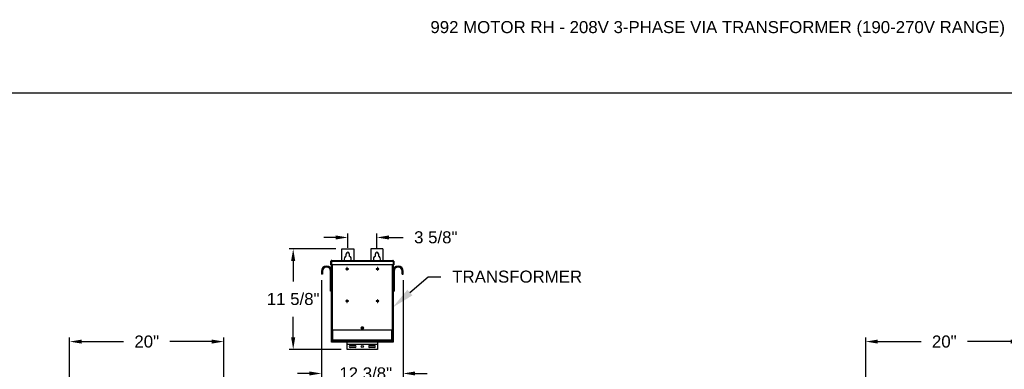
# Model space of a CAD drawing. Header units: inches. Extents: x 170 to 312, y 215 to 248.
# Tile 205 of 256: x 224.04 to 231.71, y 225.34 to 228.06. Entities that reach past the tile are written whole.
import ezdxf
from ezdxf import colors
from ezdxf.entities.mleader import LeaderData, LeaderLine
from ezdxf.math import Vec2, Vec3

# ---------------------------------------------------------------- set-up
doc = ezdxf.new("R2010")
doc.units = ezdxf.units.IN
doc.header["$LTSCALE"] = 0.25
doc.header["$MEASUREMENT"] = 0
doc.layers.add('208V 1-PHASE 60HZ VIA TRANSFORMER (190-207 RANGE)', color=4, linetype='Continuous')
doc.layers.add('ANNOTATIONS', color=1, linetype='Continuous')
doc.styles.add('ARIAL', font='arial.ttf', dxfattribs={"height": 0.09375})
doc.dimstyles.new('STANDARD$0', dxfattribs={"dimtxt": 0.09375, "dimasz": 0.09375, "dimexe": 0.03125, "dimexo": 0.046875, "dimgap": 0.09, "dimtad": 0, "dimtih": 1, "dimtoh": 1, "dimdec": 4, "dimzin": 0, "dimdsep": 46, "dimtxsty": 'ARIAL', "dimcen": 0.09, "dimadec": 0, "dimazin": 0, "dimtfac": 1, "dimtdec": 4, "dimtofl": 0, "dimtmove": 0, "dimatfit": 1, "dimfxl": 1, "dimtolj": 1, "dimtzin": 0, "dimarcsym": 0})

# ---------------------------------------------------------------- blocks, each defined once
blk = doc.blocks.new('*D172')
at = {"layer": 'ANNOTATIONS', "color": 0, "lineweight": -2, "transparency": 16777216}
for p, q in [((224.426, 224.9786), (224.426, 225.5863)), ((224.5197, 225.555), (224.8452, 225.555)), ((225.5329, 225.555), (225.2074, 225.555)), ((225.6266, 223.5854), (225.6266, 225.5863))]:
    blk.add_line(p, q, dxfattribs=at)
at = {"layer": 'ANNOTATIONS', "color": 0, "transparency": 16777216}
for points in [[(224.5197, 225.5706), (224.5197, 225.5394), (224.426, 225.555)], [(225.5329, 225.5706), (225.5329, 225.5394), (225.6266, 225.555)]]:
    blk.add_solid(points, dxfattribs=at)
at = {"layer": 'defpoints', "color": 0, "transparency": 16777216}
for p in [(224.426, 225.555), (224.426, 224.9318), (225.6266, 223.5385)]:
    blk.add_point(p, dxfattribs=at)
at = {"layer": 'ANNOTATIONS', "color": 0, "transparency": 16777216, "insert": (225.0263, 225.555), "char_height": 0.09375, "attachment_point": 5, "style": 'ARIAL'}
blk.add_mtext('\\A1;20"', dxfattribs=at)
blk = doc.blocks.new('*D186')
at = {"layer": 'ANNOTATIONS', "color": 0, "lineweight": -2, "transparency": 16777216}
for p, q in [((230.6266, 223.5854), (230.6266, 225.5863)), ((230.7204, 225.555), (231.0572, 225.555)), ((231.7563, 225.555), (231.4194, 225.555)), ((231.85, 225.0117), (231.85, 225.5863))]:
    blk.add_line(p, q, dxfattribs=at)
at = {"layer": 'ANNOTATIONS', "color": 0, "transparency": 16777216}
for points in [[(230.7204, 225.5706), (230.7204, 225.5394), (230.6266, 225.555)], [(231.7563, 225.5706), (231.7563, 225.5394), (231.85, 225.555)]]:
    blk.add_solid(points, dxfattribs=at)
at = {"layer": 'defpoints', "color": 0, "transparency": 16777216}
for p in [(231.85, 225.555), (231.85, 224.9648), (230.6266, 223.5385)]:
    blk.add_point(p, dxfattribs=at)
at = {"layer": 'ANNOTATIONS', "color": 0, "transparency": 16777216, "insert": (231.2383, 225.555), "char_height": 0.09375, "attachment_point": 5, "style": 'ARIAL'}
blk.add_mtext('\\A1;20"', dxfattribs=at)
blk = doc.blocks.new('*D194')
at = {"layer": 'ANNOTATIONS', "color": 0, "lineweight": -2, "transparency": 16777216}
for p, q in [((226.4986, 226.278), (226.1357, 226.278)), ((226.167, 226.1843), (226.167, 226.0242)), ((226.167, 225.5872), (226.167, 225.7473)), ((226.5416, 225.4934), (226.1357, 225.4934))]:
    blk.add_line(p, q, dxfattribs=at)
at = {"layer": 'ANNOTATIONS', "color": 0, "transparency": 16777216}
for points in [[(226.1513, 226.1843), (226.1826, 226.1843), (226.167, 226.278)], [(226.1513, 225.5872), (226.1826, 225.5872), (226.167, 225.4934)]]:
    blk.add_solid(points, dxfattribs=at)
at = {"layer": 'defpoints', "color": 0, "transparency": 16777216}
for p in [(226.5455, 226.278), (226.167, 225.4934), (226.5884, 225.4934)]:
    blk.add_point(p, dxfattribs=at)
at = {"layer": 'ANNOTATIONS', "color": 0, "transparency": 16777216, "insert": (226.167, 225.9342), "char_height": 0.09375, "attachment_point": 2, "style": 'ARIAL'}
blk.add_mtext('\\A1;11 5/8"', dxfattribs=at)
blk = doc.blocks.new('*D195')
at = {"layer": 'ANNOTATIONS', "color": 0, "lineweight": -2, "transparency": 16777216}
for p, q in [((226.5923, 226.2859), (226.5923, 226.3976)), ((226.8189, 226.2859), (226.8189, 226.3976)), ((226.4986, 226.3663), (226.4048, 226.3663)), ((226.9127, 226.3663), (227.0246, 226.3663))]:
    blk.add_line(p, q, dxfattribs=at)
at = {"layer": 'ANNOTATIONS', "color": 0, "transparency": 16777216}
for points in [[(226.4986, 226.382), (226.4986, 226.3507), (226.5923, 226.3663)], [(226.9127, 226.382), (226.9127, 226.3507), (226.8189, 226.3663)]]:
    blk.add_solid(points, dxfattribs=at)
at = {"layer": 'defpoints', "color": 0, "transparency": 16777216}
for p in [(226.8189, 226.3663), (226.5923, 226.239), (226.8189, 226.239)]:
    blk.add_point(p, dxfattribs=at)
at = {"layer": 'ANNOTATIONS', "color": 0, "transparency": 16777216, "insert": (227.2777, 226.4148), "char_height": 0.09375, "attachment_point": 2, "style": 'ARIAL'}
blk.add_mtext('\\A1;3 5/8"', dxfattribs=at)
blk = doc.blocks.new('*D196')
at = {"layer": 'ANNOTATIONS', "color": 0, "lineweight": -2, "transparency": 16777216}
for p, q in [((226.3879, 226.034), (226.3879, 225.2754)), ((227.0234, 226.034), (227.0234, 225.2754)), ((226.2941, 225.3067), (226.2004, 225.3067)), ((227.1171, 225.3067), (227.2109, 225.3067))]:
    blk.add_line(p, q, dxfattribs=at)
at = {"layer": 'ANNOTATIONS', "color": 0, "transparency": 16777216}
for points in [[(226.2941, 225.3223), (226.2941, 225.2911), (226.3879, 225.3067)], [(227.1171, 225.3223), (227.1171, 225.2911), (227.0234, 225.3067)]]:
    blk.add_solid(points, dxfattribs=at)
at = {"layer": 'defpoints', "color": 0, "transparency": 16777216}
for p in [(226.3879, 226.0809), (227.0234, 226.0809), (227.0234, 225.3067)]:
    blk.add_point(p, dxfattribs=at)
at = {"layer": 'ANNOTATIONS', "color": 0, "transparency": 16777216, "insert": (226.7318, 225.3067), "char_height": 0.09375, "attachment_point": 5, "style": 'ARIAL'}
blk.add_mtext('\\A1;12 3/8"', dxfattribs=at)

msp = doc.modelspace()

# ---------------------------------------------------------------- linework, layer by layer
at = {"layer": '208V 1-PHASE 60HZ VIA TRANSFORMER (190-207 RANGE)'}
for p, q in [((226.54547, 226.27805), (226.63922, 226.27805)), ((226.54547, 226.18729), (226.54547, 226.27805)), ((226.58063, 226.22072), (226.58063, 226.23899)), ((226.60407, 226.23899), (226.60407, 226.22072)), ((226.63922, 226.27805), (226.63922, 226.18729)), ((226.86579, 226.27805), (226.77204, 226.27805)), ((226.77204, 226.27805), (226.77204, 226.18729)), ((226.80719, 226.22072), (226.80719, 226.23899)), ((226.83063, 226.23899), (226.83063, 226.22072)), ((226.86579, 226.27805), (226.86579, 226.18729)), ((226.46145, 226.18117), (226.46444, 226.18117)), ((226.46145, 226.15408), (226.46145, 226.18117)), ((226.46444, 226.15408), (226.46145, 226.15408)), ((226.46444, 226.18117), (226.46444, 226.15408)), ((226.46488, 226.18117), (226.94637, 226.18117)), ((226.46488, 226.18117), (226.46488, 226.15408)), ((226.94637, 226.15408), (226.46488, 226.15408)), ((226.46539, 226.18296), (226.46539, 226.18341)), ((226.46539, 225.55149), (226.46539, 226.15408)), ((226.46757, 226.18729), (226.94369, 226.18729)), ((226.47151, 226.15408), (226.47151, 225.64524)), ((226.93975, 225.64524), (226.93975, 226.15408)), ((226.94586, 226.18341), (226.94586, 226.18296)), ((226.94586, 226.15408), (226.94586, 225.55149)), ((226.94637, 226.18117), (226.94637, 226.15408)), ((226.9498, 226.18117), (226.94682, 226.18117)), ((226.94682, 226.18117), (226.94682, 226.15408)), ((226.94682, 226.15408), (226.9498, 226.15408)), ((226.9498, 226.18117), (226.9498, 226.15408)), ((226.39537, 226.10461), (226.38789, 226.10461)), ((226.38789, 226.10461), (226.38789, 226.08086)), ((226.39537, 226.08086), (226.38789, 226.08086)), ((226.39537, 226.10461), (226.39537, 226.08086)), ((226.45792, 225.94805), (226.45792, 226.10461)), ((226.45792, 226.10461), (226.46539, 226.10461)), ((226.58499, 226.12329), (226.57626, 226.12329)), ((226.57626, 226.12329), (226.57626, 226.12031)), ((226.57626, 226.12031), (226.58499, 226.12031)), ((226.58499, 226.13202), (226.58499, 226.12329)), ((226.58798, 226.13202), (226.58499, 226.13202)), ((226.58499, 226.12031), (226.58499, 226.11157)), ((226.58499, 226.11157), (226.58798, 226.11157)), ((226.58798, 226.12329), (226.58798, 226.13202)), ((226.59671, 226.12329), (226.58798, 226.12329)), ((226.58798, 226.11157), (226.58798, 226.12031)), ((226.58798, 226.12031), (226.59671, 226.12031)), ((226.59671, 226.12031), (226.59671, 226.12329)), ((226.82328, 226.12329), (226.81454, 226.12329)), ((226.81454, 226.12329), (226.81454, 226.12031)), ((226.81454, 226.12031), (226.82328, 226.12031)), ((226.82626, 226.13202), (226.82328, 226.13202)), ((226.82328, 226.13202), (226.82328, 226.12329)), ((226.82328, 226.12031), (226.82328, 226.11157)), ((226.82328, 226.11157), (226.82626, 226.11157)), ((226.82626, 226.12329), (226.82626, 226.13202)), ((226.83499, 226.12329), (226.82626, 226.12329)), ((226.82626, 226.12031), (226.83499, 226.12031)), ((226.82626, 226.11157), (226.82626, 226.12031)), ((226.83499, 226.12031), (226.83499, 226.12329)), ((226.95334, 226.10461), (226.94586, 226.10461)), ((226.95334, 226.10461), (226.95334, 225.94805)), ((227.01589, 226.10461), (227.02336, 226.10461)), ((227.01589, 226.08086), (227.01589, 226.10461)), ((227.01589, 226.08086), (227.02336, 226.08086)), ((227.02336, 226.08086), (227.02336, 226.10461)), ((226.46539, 225.94805), (226.45792, 225.94805)), ((226.94586, 225.94805), (226.95334, 225.94805)), ((226.58499, 225.87267), (226.57626, 225.87267)), ((226.57626, 225.87267), (226.57626, 225.86968)), ((226.57626, 225.86968), (226.58499, 225.86968)), ((226.58798, 225.8814), (226.58499, 225.8814)), ((226.58499, 225.8814), (226.58499, 225.87267)), ((226.58499, 225.86968), (226.58499, 225.86095)), ((226.58499, 225.86095), (226.58798, 225.86095)), ((226.58798, 225.87267), (226.58798, 225.8814)), ((226.59671, 225.87267), (226.58798, 225.87267)), ((226.58798, 225.86095), (226.58798, 225.86968)), ((226.58798, 225.86968), (226.59671, 225.86968)), ((226.59671, 225.86968), (226.59671, 225.87267)), ((226.82328, 225.87267), (226.81454, 225.87267)), ((226.81454, 225.87267), (226.81454, 225.86968)), ((226.81454, 225.86968), (226.82328, 225.86968)), ((226.82328, 225.8814), (226.82328, 225.87267)), ((226.82626, 225.8814), (226.82328, 225.8814)), ((226.82328, 225.86968), (226.82328, 225.86095)), ((226.82328, 225.86095), (226.82626, 225.86095)), ((226.82626, 225.87267), (226.82626, 225.8814)), ((226.83499, 225.87267), (226.82626, 225.87267)), ((226.82626, 225.86095), (226.82626, 225.86968)), ((226.82626, 225.86968), (226.83499, 225.86968)), ((226.83499, 225.86968), (226.83499, 225.87267)), ((226.94586, 225.64524), (226.46539, 225.64524)), ((226.46838, 225.64524), (226.46838, 225.55149)), ((226.46838, 225.63984), (226.47064, 225.63984)), ((226.47064, 225.64524), (226.47064, 225.56769)), ((226.47457, 225.64524), (226.47457, 225.56769)), ((226.71149, 225.66672), (226.69977, 225.66672)), ((226.69977, 225.655), (226.71149, 225.655)), ((226.93669, 225.56769), (226.93669, 225.64524)), ((226.94062, 225.56769), (226.94062, 225.64524)), ((226.94062, 225.63984), (226.94288, 225.63984)), ((226.94288, 225.55149), (226.94288, 225.64524)), ((226.46539, 225.56711), (226.46838, 225.56711)), ((226.94586, 225.55149), (226.46539, 225.55149)), ((226.47064, 225.56769), (226.94062, 225.56769)), ((226.47125, 225.56336), (226.47125, 225.56572)), ((226.47151, 225.55149), (226.47151, 225.56195)), ((226.47219, 225.56464), (226.47219, 225.56336)), ((226.47363, 225.56376), (226.47363, 225.56769)), ((226.47363, 225.56376), (226.93763, 225.56376)), ((226.47532, 225.56024), (226.47532, 225.5593)), ((226.47532, 225.56024), (226.93594, 225.56024)), ((226.47532, 225.5593), (226.93594, 225.5593)), ((226.50097, 225.56376), (226.50097, 225.56024)), ((226.5596, 225.56336), (226.50097, 225.56336)), ((226.54007, 225.56322), (226.54007, 225.56024)), ((226.54007, 225.56322), (226.65244, 225.56322)), ((226.5596, 225.56376), (226.5596, 225.56322)), ((226.58844, 225.49344), (226.58844, 225.55149)), ((226.59625, 225.56376), (226.59625, 225.56024)), ((226.6329, 225.56322), (226.6329, 225.56376)), ((226.77835, 225.56336), (226.6329, 225.56336)), ((226.65244, 225.56024), (226.65244, 225.56322)), ((226.75882, 225.56322), (226.75882, 225.56024)), ((226.75882, 225.56322), (226.87119, 225.56322)), ((226.77835, 225.56376), (226.77835, 225.56322)), ((226.815, 225.56376), (226.815, 225.56024)), ((226.82282, 225.55149), (226.82282, 225.49344)), ((226.85165, 225.56322), (226.85165, 225.56376)), ((226.91029, 225.56336), (226.85165, 225.56336)), ((226.87119, 225.56024), (226.87119, 225.56322)), ((226.91029, 225.56024), (226.91029, 225.56376)), ((226.91461, 225.56376), (226.91461, 225.56024)), ((226.91461, 225.5593), (226.91461, 225.55149)), ((226.93594, 225.56024), (226.93594, 225.5593)), ((226.93763, 225.56769), (226.93763, 225.56376)), ((226.93907, 225.56464), (226.93907, 225.56336)), ((226.93975, 225.56195), (226.93975, 225.55149)), ((226.94, 225.56336), (226.94, 225.56572)), ((226.94288, 225.56711), (226.94586, 225.56711)), ((226.82282, 225.53327), (226.58844, 225.53327)), ((226.82282, 225.53238), (226.58844, 225.53238)), ((226.82282, 225.49344), (226.58844, 225.49344)), ((226.61188, 225.52567), (226.64899, 225.52567)), ((226.64899, 225.50809), (226.61188, 225.50809)), ((226.76227, 225.52567), (226.79938, 225.52567)), ((226.79938, 225.50809), (226.76227, 225.50809))]:
    msp.add_line(p, q, dxfattribs=at)
for centre, radius in [((226.70563, 225.66086), 0.00586), ((226.70563, 225.51688), 0.00879)]:
    msp.add_circle(centre, radius, dxfattribs=at)
for centre, radius, start, end in [((226.59235, 226.23899), 0.01172, 0, 180), ((226.81891, 226.23899), 0.01172, 0, 180), ((226.59235, 226.19602), 0.02734, 115.376934, 198.621435), ((226.59235, 226.19602), 0.02734, 341.378539, 64.623033), ((226.81891, 226.19602), 0.02734, 115.376934, 198.621435), ((226.81891, 226.19602), 0.02734, 341.378539, 64.623033), ((226.42664, 226.10461), 0.03875, 0, 180), ((226.42664, 226.10461), 0.03128, 0, 180), ((226.98461, 226.10461), 0.03875, 0, 180), ((226.98461, 226.10461), 0.03127, 0, 180), ((226.69977, 225.66086), 0.00586, 90, 270), ((226.71149, 225.66086), 0.00586, 270, 90), ((226.47532, 225.56336), 0.00406, 180, 270), ((226.47532, 225.56336), 0.00313, 180, 270), ((226.93594, 225.56336), 0.00313, 270, 0), ((226.93594, 225.56336), 0.00406, 270, 0), ((226.61188, 225.51688), 0.00879, 90, 270), ((226.64899, 225.51688), 0.00879, 270, 90), ((226.76227, 225.51688), 0.00879, 90, 270), ((226.79938, 225.51688), 0.00879, 270, 90)]:
    msp.add_arc(centre, radius, start, end, dxfattribs=at)
for points, knots in [([(226.46757, 226.18729), (226.46677, 226.18729), (226.46597, 226.18713), (226.46449, 226.18652), (226.46381, 226.18606), (226.46268, 226.18493), (226.46223, 226.18425), (226.46161, 226.18277), (226.46145, 226.18198), (226.46145, 226.18117)], [0, 0, 0, 0, 0.25, 0.25, 0.5, 0.5, 0.75, 0.75, 1, 1, 1, 1]), ([(226.46556, 226.18352), (226.46549, 226.18347), (226.46508, 226.18322), (226.4646, 226.18238), (226.46449, 226.18158), (226.46444, 226.18117)], [0, 0, 0, 0, 0.0891638, 0.5445851, 1, 1, 1, 1]), ([(226.46488, 226.18117), (226.46511, 226.18198), (226.46533, 226.18277), (226.46578, 226.18425), (226.466, 226.18493), (226.46645, 226.18606), (226.46667, 226.18652), (226.46712, 226.18713), (226.46734, 226.18729), (226.46757, 226.18729)], [0, 0, 0, 0, 0.25, 0.25, 0.5, 0.5, 0.75, 0.75, 1, 1, 1, 1]), ([(226.94369, 226.18729), (226.94392, 226.18729), (226.94414, 226.18713), (226.94459, 226.18652), (226.94481, 226.18606), (226.94526, 226.18493), (226.94548, 226.18425), (226.94593, 226.18277), (226.94615, 226.18198), (226.94637, 226.18117)], [0, 0, 0, 0, 0.25, 0.25, 0.5, 0.5, 0.75, 0.75, 1, 1, 1, 1]), ([(226.9498, 226.18117), (226.9498, 226.18198), (226.94964, 226.18277), (226.94903, 226.18425), (226.94858, 226.18493), (226.94745, 226.18606), (226.94677, 226.18652), (226.94529, 226.18713), (226.94449, 226.18729), (226.94369, 226.18729)], [0, 0, 0, 0, 0.25, 0.25, 0.5, 0.5, 0.75, 0.75, 1, 1, 1, 1]), ([(226.94682, 226.18117), (226.94677, 226.18158), (226.94666, 226.18238), (226.94618, 226.18322), (226.94577, 226.18347), (226.9457, 226.18352)], [0, 0, 0, 0, 0.4554149, 0.9108362, 1, 1, 1, 1]), ([(226.47457, 225.56769), (226.47405, 225.56772), (226.47354, 225.56776), (226.47259, 225.56783), (226.47215, 225.56787), (226.47143, 225.56794), (226.47114, 225.56798), (226.47074, 225.56806), (226.47064, 225.56809), (226.47064, 225.56813)], [0, 0, 0, 0, 0.25, 0.25, 0.5, 0.5, 0.75, 0.75, 1, 1, 1, 1]), ([(226.47064, 225.56769), (226.4707, 225.56717), (226.47082, 225.56614), (226.47173, 225.56486), (226.47274, 225.56408), (226.47344, 225.56398), (226.47363, 225.56395)], [0, 0, 0, 0, 0.2962227, 0.5924445, 0.8886662, 1, 1, 1, 1]), ([(226.94062, 225.56813), (226.94062, 225.56809), (226.94051, 225.56806), (226.94012, 225.56798), (226.93983, 225.56794), (226.9391, 225.56787), (226.93867, 225.56783), (226.93772, 225.56776), (226.93721, 225.56772), (226.93669, 225.56769)], [0, 0, 0, 0, 0.25, 0.25, 0.5, 0.5, 0.75, 0.75, 1, 1, 1, 1]), ([(226.93763, 225.56395), (226.93782, 225.56398), (226.93852, 225.56408), (226.93953, 225.56486), (226.94044, 225.56614), (226.94056, 225.56717), (226.94062, 225.56769)], [0, 0, 0, 0, 0.1113338, 0.4075555, 0.7037773, 1, 1, 1, 1])]:
    msp.add_open_spline(points, degree=3, knots=knots, dxfattribs=at)
at = {"layer": 'defpoints'}
msp.add_lwpolyline([(238.38533, 214.75854), (218.91545, 214.75854), (218.91545, 227.49365), (238.38533, 227.49365)], close=True, dxfattribs=at)

# ---------------------------------------------------------------- texts
at = {"layer": 'ANNOTATIONS', "insert": (227.2359, 228.05267), "char_height": 0.09375, "width": 4.6220629, "attachment_point": 1, "line_spacing_factor": 0.86134, "style": 'ARIAL'}
msp.add_mtext('992 MOTOR RH - 208V 3-PHASE VIA TRANSFORMER (190-270V RANGE)', dxfattribs=at)

# ---------------------------------------------------------------- dimensions: what is measured, and where the dimension line sits
at = {"layer": 'ANNOTATIONS'}
for base, p1, p2, text, picture, middle in [((226.81891, 226.36634), (226.59235, 226.23899), (226.81891, 226.23899), '3 5/8"', '*D195', (227.27771, 226.36634)), ((227.02336, 225.30668), (226.38789, 226.08086), (227.02336, 226.08086), '12 3/8"', '*D196', (226.7318, 225.30668)), ((224.42596, 225.55501), (225.62665, 223.53851), (224.42596, 224.93177), '20"', '*D172', (225.0263, 225.55501))]:
    dim = msp.add_linear_dim(base=base, p1=p1, p2=p2, text=text, dimstyle='STANDARD$0', dxfattribs=at)
    dim.commit()
    dim.dimension.update_dxf_attribs({"geometry": picture, "text_midpoint": middle, "dimtype": 160})
for base, p1, p2, angle, text, picture, middle in [((226.16696, 225.49344), (226.54547, 226.27805), (226.58844, 225.49344), 90, '11 5/8"', '*D194', (226.16696, 225.88575)), ((231.85002, 225.55501), (230.62665, 223.53851), (231.85002, 224.96478), 180, '20"', '*D186', (231.23834, 225.55501))]:
    dim = msp.add_linear_dim(base=base, p1=p1, p2=p2, angle=angle, text=text, dimstyle='STANDARD$0', dxfattribs=at)
    dim.commit()
    dim.dimension.update_dxf_attribs({"geometry": picture, "text_midpoint": middle, "dimtype": 160})

# ---------------------------------------------------------------- leaders
ml = msp.add_multileader_mtext('Standard', dxfattribs=at)
ml.set_content('TRANSFORMER', color=256, style='ARIAL')
ml.set_leader_properties()
ml.build(insert=Vec2(0, 0))
ml.multileader.update_dxf_attribs({"dogleg_length": 0.36, "arrow_head_size": 0.18})
ctx = ml.context
ctx.base_point, ctx.char_height, ctx.arrow_head_size, ctx.landing_gap_size, ctx.plane_origin = Vec3(227.31597, 226.06058), 0.09375, 0.18, 0.09, Vec3(226.94326, 225.7024)
notes = []
notes.append((ctx, [(0, (1, 1, 0), (227.21802, 226.06058), (1, 0), 0.09796, [(0, [(226.93975, 225.81941)], 0, [])])]))
ctx.mtext.insert, ctx.mtext.flow_direction = Vec3(227.40597, 226.10825), 5
for ctx, leaders in notes:
    for number, flags, end, landing, length, lines in leaders:
        leader = LeaderData()
        leader.index, (leader.has_last_leader_line, leader.has_dogleg_vector, leader.attachment_direction) = number, flags
        leader.last_leader_point, leader.dogleg_vector, leader.dogleg_length = Vec3(end), Vec3(landing), length
        for number, points, colour, breaks in lines:
            line = LeaderLine()
            line.index, line.vertices, line.color, line.breaks = number, Vec3.list(points), colors.encode_raw_color(colour), breaks
            leader.lines.append(line)
        ctx.leaders.append(leader)

doc.saveas('drawing.dxf')
